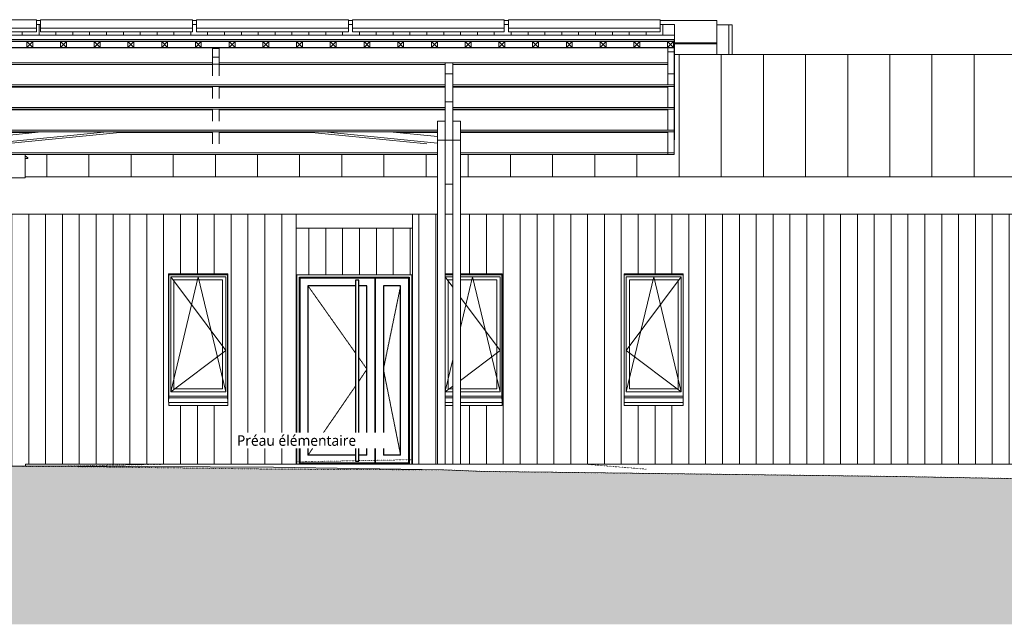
# Model space of a CAD drawing. Header units: millimetres. Extents: x -21851 to 219842, y -3161 to 6433.
# Tile 11 of 81: x 13700 to 25378, y -1898 to 5275. Entities that reach past the tile are written whole.
import ezdxf

# ---------------------------------------------------------------- set-up
doc = ezdxf.new("R2010")
doc.units = ezdxf.units.MM
doc.linetypes.add('A-pointilles', pattern=[0.53, 0, -0.53])
doc.linetypes.add('Caché', pattern=[3, 2, -1])
for name, color, linetype, lineweight in [('A-AREA-IDEN', 2, 'Continuous', 9), ('A-DETL-GENF', 92, 'Continuous', 13), ('A-DOOR', 31, 'Continuous', 25), ('A-DOOR-FRAM', 31, 'Continuous', 25), ('A-FLOR', 192, 'Continuous', 13), ('A-GENM', 13, 'Continuous', 13), ('A-GLAZ', 151, 'Continuous', 13), ('A-ROOF', 132, 'Continuous', 13), ('A-ROOF-FNSH', 132, 'Continuous', 13), ('A-ROOF-PATT', 132, 'Continuous', 13), ('A-WALL', 113, 'Continuous', 13), ('A-WALL-PATT', 111, 'Continuous', 13), ('C-TOPO', 7, 'A-pointilles', 13), ('C-TOPO-FNSH', 192, 'A-pointilles', 13), ('C-TOPO-PATT', 8, 'Continuous', 100), ('Q-SPCQ', 91, 'Continuous', 13), ('S-BEAM', 12, 'Continuous', 13)]:
    doc.layers.add(name, color=color, linetype=linetype, lineweight=lineweight)
doc.styles.add('Trebuchet MS_1', font='trebuc.ttf', dxfattribs={"height": 125})
pattern_1 = [(90, (35635.61, 0), (-200, 1e-14), [])]
pattern_2 = [(90, (16807.16, 0), (-200, 1e-14), [])]

# ---------------------------------------------------------------- blocks, each defined once
blk = doc.blocks.new('Family - IfcBeam - POTEAU-251657-COUPE II_50')
at = {"layer": 'S-BEAM', "color": 10, "lineweight": 18}
for p, q in [((18837, 2179), (18837, 0)), ((18927, 2179), (18927, 0)), ((18927, 0), (18837, 0))]:
    blk.add_line(p, q, dxfattribs=at)
blk = doc.blocks.new('Family - IfcBeam - PANNE-251754-COUPE II_50')
at = {"layer": 'S-BEAM', "color": 10, "lineweight": 18}
for p, q in [((13463, 3936), (13876, 3936)), ((14885, 3936), (15986, 3936)), ((16066, 3936), (17166, 3936)), ((18176, 3936), (18657, 3936)), ((18927, 3936), (21388, 3936)), ((18657, 3695), (13463, 3695)), ((18657, 3675), (13463, 3675)), ((21463, 3695), (18927, 3695)), ((21463, 3675), (18927, 3675)), ((21463, 3695), (21463, 3675))]:
    blk.add_line(p, q, dxfattribs=at)
blk = doc.blocks.new('Family - IfcBeam - PANNE-251850-COUPE II_50')
at = {"layer": 'S-BEAM', "color": 10, "lineweight": 18}
for p, q in [((13463, 4474), (15986, 4474)), ((16066, 4474), (18747, 4474)), ((18837, 4474), (21388, 4474)), ((18747, 4233), (13463, 4233)), ((18747, 4213), (13463, 4213)), ((21463, 4233), (18837, 4233)), ((21463, 4213), (18837, 4213)), ((21463, 4233), (21463, 4213))]:
    blk.add_line(p, q, dxfattribs=at)
blk = doc.blocks.new('Family - IfcBeam - CVT-251860-COUPE II_50')
at = {"layer": 'S-BEAM', "color": 10, "lineweight": 18}
for p, q in [((21388, 4634), (21388, 4503)), ((21463, 4503), (21463, 4634)), ((21388, 4483), (21388, 4233)), ((21463, 4233), (21463, 4483)), ((21388, 4213), (21388, 3964)), ((21463, 3964), (21463, 4213)), ((21388, 3944), (21388, 3695)), ((21463, 3695), (21463, 3944)), ((21388, 3695), (21388, 3675)), ((21463, 3675), (21388, 3675)), ((21463, 3675), (21463, 3695))]:
    blk.add_line(p, q, dxfattribs=at)
blk = doc.blocks.new('Family - IfcBeam - CVT-251892-COUPE II_50')
at = {"layer": 'S-BEAM', "color": 10, "lineweight": 18}
for p, q in [((18747, 4634), (18747, 4762)), ((18837, 4634), (18837, 4762)), ((18827, 4634), (18747, 4634)), ((18747, 4634), (18747, 4597)), ((18747, 4597), (18747, 4302)), ((18837, 4634), (18827, 4634)), ((18837, 4344), (18837, 4634)), ((18837, 4302), (18837, 4344)), ((18747, 4302), (18758, 4302)), ((18758, 4302), (18837, 4302))]:
    blk.add_line(p, q, dxfattribs=at)
blk = doc.blocks.new('Family - IfcBeam - POTEAU-251922-COUPE II_50')
at = {"layer": 'S-BEAM', "color": 10, "lineweight": 18}
for p, q in [((18657, 2179), (18657, 0)), ((18747, 2179), (18747, 0)), ((18747, 0), (18657, 0))]:
    blk.add_line(p, q, dxfattribs=at)
blk = doc.blocks.new('Family - IfcBeam - CVT-251960-COUPE II_50')
at = {"layer": 'S-BEAM', "color": 10, "lineweight": 18}
for p, q in [((18530, 3801), (17083, 3944)), ((18657, 3811), (17313, 3944)), ((18657, 3888), (18092, 3944))]:
    blk.add_line(p, q, dxfattribs=at)
blk = doc.blocks.new('Family - IfcBeam - CVT-251992-COUPE II_50')
at = {"layer": 'S-BEAM', "color": 10, "lineweight": 18}
for p, q in [((18873, 4070), (18837, 4070)), ((18837, 4070), (18837, 3935)), ((18927, 4070), (18873, 4070)), ((18927, 3980), (18927, 4070)), ((18927, 3845), (18927, 3980)), ((18837, 3935), (18837, 3845)), ((18837, 3845), (18891, 3845)), ((18891, 3845), (18927, 3845))]:
    blk.add_line(p, q, dxfattribs=at)
blk = doc.blocks.new('Family - IfcBeam - CVT-252034-COUPE II_50')
at = {"layer": 'S-BEAM', "color": 10, "lineweight": 18}
for p, q in [((18747, 3845), (18747, 3789)), ((18837, 3789), (18837, 3845)), ((18837, 3322), (18747, 3322))]:
    blk.add_line(p, q, dxfattribs=at)
blk = doc.blocks.new('Family - IfcBeam - CVT-252142-COUPE II_50')
at = {"layer": 'S-BEAM', "color": 10, "lineweight": 18}
for p, q in [((15986, 4748), (15986, 4609)), ((16066, 4748), (16066, 4609)), ((15986, 4483), (15986, 4339)), ((16066, 4483), (16066, 4339)), ((15986, 4213), (15986, 4070)), ((16066, 4213), (16066, 4070)), ((15986, 3944), (15986, 3801)), ((16066, 3944), (16066, 3801))]:
    blk.add_line(p, q, dxfattribs=at)
blk = doc.blocks.new('Family - IfcBeam - CVT-252348-COUPE II_50')
at = {"layer": 'S-BEAM', "color": 10, "lineweight": 18}
for p, q in [((18837, 3789), (18837, 2179)), ((18927, 2179), (18927, 3845))]:
    blk.add_line(p, q, dxfattribs=at)
blk = doc.blocks.new('Family - IfcBeam - CVT-252368-COUPE II_50')
at = {"layer": 'S-BEAM', "color": 10, "lineweight": 18}
for p, q in [((21388, 4894), (21388, 4945)), ((21463, 4894), (21463, 4945)), ((21454, 4894), (21388, 4894)), ((21388, 4894), (21388, 4863)), ((21388, 4863), (21388, 4634)), ((21463, 4894), (21454, 4894)), ((21463, 4668), (21463, 4894)), ((21388, 4634), (21398, 4634)), ((21398, 4634), (21463, 4634)), ((21463, 4634), (21463, 4668))]:
    blk.add_line(p, q, dxfattribs=at)
blk = doc.blocks.new('Family - IfcBeam - PANNE-252444-COUPE II_50')
at = {"layer": 'S-BEAM', "color": 10, "lineweight": 18}
for p, q in [((15986, 4762), (13463, 4762)), ((21388, 4762), (16066, 4762))]:
    blk.add_line(p, q, dxfattribs=at)
blk = doc.blocks.new('Family - IfcBeam - CVT-252462-COUPE II_50')
at = {"layer": 'S-BEAM', "color": 10, "lineweight": 18}
for p, q in [((18693, 4070), (18657, 4070)), ((18657, 4070), (18657, 3935)), ((18657, 4070), (18657, 4070)), ((18747, 4070), (18693, 4070)), ((18747, 3980), (18747, 4070)), ((18747, 3845), (18747, 3980)), ((18657, 3935), (18657, 3845)), ((18657, 3845), (18711, 3845)), ((18657, 3845), (18657, 3845)), ((18711, 3845), (18747, 3845))]:
    blk.add_line(p, q, dxfattribs=at)
blk = doc.blocks.new('Family - IfcBeam - PANNE-252468-COUPE II_50')
at = {"layer": 'S-BEAM', "color": 10, "lineweight": 18}
for p, q in [((13463, 4744), (15986, 4744)), ((16066, 4744), (18747, 4744)), ((18837, 4744), (21388, 4744)), ((18747, 4503), (13463, 4503)), ((18747, 4483), (13463, 4483)), ((21463, 4503), (18837, 4503)), ((21463, 4483), (18837, 4483)), ((21463, 4503), (21463, 4483))]:
    blk.add_line(p, q, dxfattribs=at)
blk = doc.blocks.new('Family - IfcBeam - POUTRE-252472-COUPE II_50')
at = {"layer": 'S-BEAM', "color": 10, "lineweight": 18}
for p, q in [((18747, 4302), (18747, 4070)), ((18837, 4302), (18837, 4070)), ((18837, 3845), (18747, 3845))]:
    blk.add_line(p, q, dxfattribs=at)
blk = doc.blocks.new('Family - IfcBeam - CVT-252536-COUPE II_50')
at = {"layer": 'S-BEAM', "color": 10, "lineweight": 18}
for p, q in [((15986, 4935), (16066, 4935)), ((15986, 4935), (15986, 4831)), ((16066, 4935), (16066, 4831)), ((16058, 4831), (15986, 4831)), ((15986, 4831), (15986, 4823)), ((15986, 4823), (15986, 4748)), ((16066, 4831), (16058, 4831)), ((16066, 4757), (16066, 4831)), ((15986, 4748), (15994, 4748)), ((15994, 4748), (16066, 4748)), ((16066, 4748), (16066, 4757))]:
    blk.add_line(p, q, dxfattribs=at)
blk = doc.blocks.new('Family - IfcBeam - PANNE-252542-COUPE II_50')
at = {"layer": 'S-BEAM', "color": 10, "lineweight": 18}
for p, q in [((13463, 4205), (15986, 4205)), ((16066, 4205), (18747, 4205)), ((18837, 4205), (21388, 4205)), ((18657, 3964), (13463, 3964)), ((18657, 3944), (13463, 3944)), ((21463, 3964), (18927, 3964)), ((21463, 3944), (18927, 3944)), ((21463, 3964), (21463, 3944))]:
    blk.add_line(p, q, dxfattribs=at)
blk = doc.blocks.new('Family - IfcBeam - CVT-252618-COUPE II_50')
at = {"layer": 'S-BEAM', "color": 10, "lineweight": 18}
for p, q in [((14738, 3944), (13463, 3818)), ((13959, 3944), (13463, 3895)), ((14969, 3944), (13521, 3801))]:
    blk.add_line(p, q, dxfattribs=at)
blk = doc.blocks.new('Family - IfcBeam - CVT-252662-COUPE II_50')
at = {"layer": 'S-BEAM', "color": 10, "lineweight": 18}
for p, q in [((18657, 3845), (18657, 2179)), ((18747, 2179), (18747, 3789))]:
    blk.add_line(p, q, dxfattribs=at)
blk = doc.blocks.new('GROUPE SCOLAIRE ST JULIEN - PRO - Ind A_importrevit_ifc-1-COUPE II_50')
at = {"layer": 'S-BEAM', "color": 10, "lineweight": 18}
for name in ['Family - IfcBeam - CVT-252536-COUPE II_50', 'Family - IfcBeam - CVT-252368-COUPE II_50', 'Family - IfcBeam - PANNE-252444-COUPE II_50', 'Family - IfcBeam - PANNE-252468-COUPE II_50', 'Family - IfcBeam - CVT-252142-COUPE II_50', 'Family - IfcBeam - CVT-251892-COUPE II_50', 'Family - IfcBeam - CVT-251860-COUPE II_50', 'Family - IfcBeam - PANNE-251850-COUPE II_50', 'Family - IfcBeam - PANNE-252542-COUPE II_50', 'Family - IfcBeam - POUTRE-252472-COUPE II_50', 'Family - IfcBeam - CVT-252462-COUPE II_50', 'Family - IfcBeam - CVT-251992-COUPE II_50', 'Family - IfcBeam - CVT-252618-COUPE II_50', 'Family - IfcBeam - PANNE-251754-COUPE II_50', 'Family - IfcBeam - CVT-251960-COUPE II_50', 'Family - IfcBeam - CVT-252662-COUPE II_50', 'Family - IfcBeam - CVT-252034-COUPE II_50', 'Family - IfcBeam - CVT-252348-COUPE II_50', 'Family - IfcBeam - POTEAU-251922-COUPE II_50', 'Family - IfcBeam - POTEAU-251657-COUPE II_50']:
    blk.add_blockref(name, (0, 0), dxfattribs=at)
blk = doc.blocks.new('K-LINE PORTE GT NEUF KLGT-2VT-ANG - K-LINE PORTE GT NEUF KLGT-2VT-ANG 90_40-8259550-COUPE II_50')
at = {"layer": 'A-DOOR'}
for p, q in [((17026, 30), (17026, 2211)), ((17026, 2211), (17912, 2211)), ((17119, 2118), (17119, 108)), ((17681, 2118), (17119, 2118)), ((17681, 2186), (17681, 43)), ((17721, 2186), (17681, 2186)), ((17721, 43), (17721, 2186)), ((17819, 2118), (17721, 2118)), ((17819, 108), (17819, 2118)), ((17912, 2211), (17921, 2211)), ((17912, 2211), (17912, 47)), ((17921, 47), (17921, 2211)), ((17921, 2211), (18311, 2211)), ((18014, 2118), (18014, 108)), ((18218, 2118), (18014, 2118)), ((18218, 108), (18218, 2118)), ((18311, 2211), (18311, 54)), ((17026, 15), (17026, 30)), ((17912, 15), (17026, 15)), ((17681, 108), (17119, 108)), ((17681, 43), (17681, 39)), ((17681, 39), (17721, 39)), ((17819, 108), (17721, 108)), ((17721, 39), (17721, 43)), ((17912, 47), (17912, 15)), ((17921, 15), (17912, 15)), ((17921, 15), (17921, 47)), ((18311, 15), (17921, 15)), ((18218, 108), (18014, 108)), ((18311, 54), (18311, 15))]:
    blk.add_line(p, q, dxfattribs=at)
at = {"layer": 'A-DOOR', "linetype": 'Caché', "lineweight": 13}
for p, q in [((17119, 2118), (17681, 1323)), ((18014, 1128), (18218, 2118)), ((17721, 1267), (17819, 1128)), ((17819, 1128), (17721, 984)), ((18218, 108), (18014, 1128)), ((17681, 926), (17119, 108))]:
    blk.add_line(p, q, dxfattribs=at)
at = {"layer": 'A-DOOR-FRAM'}
for p, q in [((17018, 2219), (18320, 2219)), ((17018, 30), (17018, 2219)), ((18320, 2219), (18320, 54)), ((17912, 2205), (17921, 2205)), ((17018, 0), (17018, 30)), ((17018, 0), (17018, 10)), ((18320, 10), (17018, 10)), ((17032, 10), (17032, 15)), ((17042, 10), (17042, 15)), ((18295, 15), (18295, 10)), ((18306, 15), (18306, 10)), ((18320, 54), (18320, 0)), ((18320, 10), (18320, 0))]:
    blk.add_line(p, q, dxfattribs=at)
blk = doc.blocks.new('Panneau Photovoltaïque 1700x1000 - Panneau Photovoltaïque 1800x1134-7901553-COUPE II_50')
at = {"layer": 'Q-SPCQ', "color": 30}
for p, q in [((21298, 5275), (19498, 5275)), ((19498, 5275), (19498, 5174)), ((21298, 5174), (21298, 5275)), ((21298, 5174), (19498, 5174)), ((19498, 5174), (19498, 5132)), ((21298, 5132), (21298, 5174)), ((19498, 5132), (21298, 5132))]:
    blk.add_line(p, q, dxfattribs=at)
blk = doc.blocks.new('Panneau Photovoltaïque 1700x1000 - Panneau Photovoltaïque 1800x1134-V1-COUPE II_50')
at = {"layer": 'Q-SPCQ', "color": 30}
for p, q in [((21967, 5264), (21298, 5264)), ((21967, 5001), (21967, 5264)), ((21468, 5001), (21967, 5001)), ((21967, 4988), (21967, 5001))]:
    blk.add_line(p, q, dxfattribs=at)
blk = doc.blocks.new('Panneau Photovoltaïque 1700x1000 - Panneau Photovoltaïque 1800x1134-V2-COUPE II_50')
at = {"layer": 'Q-SPCQ', "color": 30}
blk.add_line((19498, 5264), (19448, 5264), dxfattribs=at)
blk = doc.blocks.new('Panneau Photovoltaïque 1700x1000 - Panneau Photovoltaïque 1800x1134-V3-COUPE II_50')
at = {"layer": 'Q-SPCQ', "color": 30}
for p, q in [((21967, 4988), (21468, 4988)), ((21967, 4860), (21967, 4988))]:
    blk.add_line(p, q, dxfattribs=at)
blk = doc.blocks.new('Descente EP droite _ Boite à Eau _hôte mur_ - Descente Rectangle 70x110mm _ Boite à eau - 300x300x300-8024844-COUPE II_50')
at = {"layer": 'A-GENM', "color": 30}
for p, q in [((13763, 3675), (13763, 3400)), ((13795, 3638), (13763, 3660)), ((13795, 3628), (13763, 3628)), ((13795, 3638), (13795, 3628)), ((13763, 3400), (13463, 3400)), ((13489, 430), (13489, 3400)), ((13490, 3350), (13490, 3400)), ((13562, 3400), (13562, 3350)), ((13562, 3350), (13490, 3350)), ((13559, 3350), (13559, 0)), ((13489, 398), (13489, 428)), ((13489, 0), (13489, 395)), ((13559, 0), (13489, 0))]:
    blk.add_line(p, q, dxfattribs=at)
blk = doc.blocks.new('Menuiserie Alu - 1V - 70x145cm - Bavette Alu-8241794-COUPE II_50')
at = {"layer": 'A-GLAZ'}
for p, q in [((16167, 2252), (15467, 2252)), ((15467, 2250), (15467, 774)), ((15467, 2250), (16166, 2250)), ((15817, 2226), (15491, 859)), ((15491, 2226), (16143, 1350)), ((15491, 2226), (15491, 859)), ((15491, 2226), (16143, 2226)), ((16143, 2226), (15491, 2226)), ((15491, 859), (15491, 2226)), ((16143, 859), (15817, 2226)), ((16143, 2226), (16143, 859)), ((16143, 2226), (16143, 859)), ((16166, 774), (16166, 2250)), ((15529, 2188), (15529, 897)), ((16105, 2188), (15529, 2188)), ((16105, 897), (16105, 2188)), ((16143, 1350), (15491, 859)), ((16143, 859), (15491, 859)), ((15491, 859), (16143, 859)), ((15529, 897), (16105, 897)), ((15467, 810), (16166, 810)), ((16166, 790), (15467, 790))]:
    blk.add_line(p, q, dxfattribs=at)
blk = doc.blocks.new('Bavette Aluminium - Bavelle Aluminium-8241797-COUPE II_50')
at = {"layer": 'A-GLAZ'}
for p, q in [((15467, 733), (15467, 738)), ((15467, 696), (15467, 733)), ((16167, 733), (15467, 733)), ((16167, 738), (16167, 733)), ((16167, 733), (16167, 696)), ((16167, 696), (15467, 696))]:
    blk.add_line(p, q, dxfattribs=at)
blk = doc.blocks.new('Menuiserie Alu - 1V - 70x145cm - Bavette Alu-V12-COUPE II_50')
at = {"layer": 'A-GLAZ'}
for p, q in [((18837, 2252), (18747, 2252)), ((18747, 2250), (18837, 2250)), ((18747, 2226), (18837, 2226)), ((18837, 2226), (18747, 2226)), ((18747, 2223), (18837, 2102)), ((19421, 2252), (18927, 2252)), ((18927, 2250), (19420, 2250)), ((19071, 2226), (18927, 1622)), ((18927, 2226), (19397, 2226)), ((19397, 2226), (18927, 2226)), ((19397, 859), (19071, 2226)), ((19397, 2226), (19397, 859)), ((19397, 2226), (19397, 859)), ((19420, 774), (19420, 2250)), ((18783, 2188), (18783, 897)), ((18837, 2188), (18783, 2188)), ((19359, 2188), (18927, 2188)), ((19359, 897), (19359, 2188)), ((18927, 1981), (19397, 1350)), ((19397, 1350), (18927, 996)), ((18837, 1245), (18747, 868)), ((18837, 928), (18747, 861)), ((18837, 859), (18747, 859)), ((18747, 859), (18837, 859)), ((18783, 897), (18837, 897)), ((18927, 897), (19359, 897)), ((19397, 859), (18927, 859)), ((18927, 859), (19397, 859)), ((18747, 810), (18837, 810)), ((18837, 790), (18747, 790)), ((18927, 810), (19420, 810)), ((19420, 790), (18927, 790))]:
    blk.add_line(p, q, dxfattribs=at)
blk = doc.blocks.new('Bavette Aluminium - Bavelle Aluminium-V13-COUPE II_50')
at = {"layer": 'A-GLAZ'}
for p, q in [((18837, 733), (18747, 733)), ((19421, 733), (18927, 733)), ((19421, 738), (19421, 733)), ((19421, 733), (19421, 696)), ((18837, 696), (18747, 696)), ((19421, 696), (18927, 696))]:
    blk.add_line(p, q, dxfattribs=at)
blk = doc.blocks.new('Menuiserie Alu - 1V - 70x145cm - Bavette Alu-8241396-COUPE II_50')
at = {"layer": 'A-GLAZ'}
for p, q in [((21571, 2252), (20871, 2252)), ((20871, 2250), (20871, 774)), ((20871, 2250), (21570, 2250)), ((20895, 859), (21221, 2226)), ((21547, 2226), (20895, 1350)), ((20895, 859), (20895, 2226)), ((20895, 2226), (21547, 2226)), ((21547, 2226), (20895, 2226)), ((20895, 859), (20895, 2226)), ((21221, 2226), (21547, 859)), ((21547, 859), (21547, 2226)), ((21547, 2226), (21547, 859)), ((21570, 774), (21570, 2250)), ((20933, 2188), (20933, 897)), ((21509, 2188), (20933, 2188)), ((21509, 897), (21509, 2188)), ((20895, 1350), (21547, 859)), ((21547, 859), (20895, 859)), ((20895, 859), (21547, 859)), ((20933, 897), (21509, 897)), ((20871, 810), (21570, 810)), ((21570, 790), (20871, 790))]:
    blk.add_line(p, q, dxfattribs=at)
blk = doc.blocks.new('Bavette Aluminium - Bavelle Aluminium-8241399-COUPE II_50')
at = {"layer": 'A-GLAZ'}
for p, q in [((20871, 733), (20871, 738)), ((20871, 696), (20871, 733)), ((21571, 733), (20871, 733)), ((21571, 738), (21571, 733)), ((21571, 733), (21571, 696)), ((21571, 696), (20871, 696))]:
    blk.add_line(p, q, dxfattribs=at)
blk = doc.blocks.new('Répétition de détail - Croix 70x70-8055932-COUPE II_50')
at = {"layer": 'A-DETL-GENF'}
for p, q in [((13854, 5016), (13784, 5016)), ((13784, 5016), (13784, 4946)), ((13784, 5016), (13854, 5016)), ((13784, 4946), (13784, 5016)), ((13854, 4946), (13784, 5016)), ((13854, 5016), (13784, 4946)), ((13784, 4946), (13854, 4946)), ((13854, 4946), (13784, 4946)), ((13854, 4946), (13854, 5016)), ((13854, 5016), (13854, 4946)), ((14254, 5016), (14184, 5016)), ((14184, 5016), (14184, 4946)), ((14184, 5016), (14254, 5016)), ((14184, 4946), (14184, 5016)), ((14254, 4946), (14184, 5016)), ((14254, 5016), (14184, 4946)), ((14184, 4946), (14254, 4946)), ((14254, 4946), (14184, 4946)), ((14254, 4946), (14254, 5016)), ((14254, 5016), (14254, 4946)), ((14654, 5016), (14584, 5016)), ((14584, 5016), (14584, 4946)), ((14584, 5016), (14654, 5016)), ((14584, 4946), (14584, 5016)), ((14654, 4946), (14584, 5016)), ((14654, 5016), (14584, 4946)), ((14584, 4946), (14654, 4946)), ((14654, 4946), (14584, 4946)), ((14654, 4946), (14654, 5016)), ((14654, 5016), (14654, 4946)), ((15054, 5016), (14984, 5016)), ((14984, 5016), (14984, 4946)), ((14984, 5016), (15054, 5016)), ((14984, 4946), (14984, 5016)), ((15054, 4946), (14984, 5016)), ((15054, 5016), (14984, 4946)), ((14984, 4946), (15054, 4946)), ((15054, 4946), (14984, 4946)), ((15054, 4946), (15054, 5016)), ((15054, 5016), (15054, 4946)), ((15454, 5016), (15384, 5016)), ((15384, 5016), (15384, 4946)), ((15384, 5016), (15454, 5016)), ((15384, 4946), (15384, 5016)), ((15454, 4946), (15384, 5016)), ((15454, 5016), (15384, 4946)), ((15384, 4946), (15454, 4946)), ((15454, 4946), (15384, 4946)), ((15454, 4946), (15454, 5016)), ((15454, 5016), (15454, 4946)), ((15854, 5016), (15784, 5016)), ((15784, 5016), (15784, 4946)), ((15784, 5016), (15854, 5016)), ((15784, 4946), (15784, 5016)), ((15854, 4946), (15784, 5016)), ((15854, 5016), (15784, 4946)), ((15784, 4946), (15854, 4946)), ((15854, 4946), (15784, 4946)), ((15854, 4946), (15854, 5016)), ((15854, 5016), (15854, 4946)), ((16254, 5016), (16184, 5016)), ((16184, 5016), (16184, 4946)), ((16184, 5016), (16254, 5016)), ((16184, 4946), (16184, 5016)), ((16254, 4946), (16184, 5016)), ((16254, 5016), (16184, 4946)), ((16184, 4946), (16254, 4946)), ((16254, 4946), (16184, 4946)), ((16254, 4946), (16254, 5016)), ((16254, 5016), (16254, 4946)), ((16654, 5016), (16584, 5016)), ((16584, 5016), (16584, 4946)), ((16584, 5016), (16654, 5016)), ((16584, 4946), (16584, 5016)), ((16654, 4946), (16584, 5016)), ((16654, 5016), (16584, 4946)), ((16584, 4946), (16654, 4946)), ((16654, 4946), (16584, 4946)), ((16654, 4946), (16654, 5016)), ((16654, 5016), (16654, 4946)), ((17054, 5016), (16984, 5016)), ((16984, 5016), (16984, 4946)), ((16984, 5016), (17054, 5016)), ((16984, 4946), (16984, 5016)), ((17054, 4946), (16984, 5016)), ((17054, 5016), (16984, 4946)), ((16984, 4946), (17054, 4946)), ((17054, 4946), (16984, 4946)), ((17054, 4946), (17054, 5016)), ((17054, 5016), (17054, 4946)), ((17454, 5016), (17384, 5016)), ((17384, 5016), (17384, 4946)), ((17384, 5016), (17454, 5016)), ((17384, 4946), (17384, 5016)), ((17454, 4946), (17384, 5016)), ((17454, 5016), (17384, 4946)), ((17384, 4946), (17454, 4946)), ((17454, 4946), (17384, 4946)), ((17454, 4946), (17454, 5016)), ((17454, 5016), (17454, 4946)), ((17854, 5016), (17784, 5016)), ((17784, 5016), (17784, 4946)), ((17784, 5016), (17854, 5016)), ((17784, 4946), (17784, 5016)), ((17854, 4946), (17784, 5016)), ((17854, 5016), (17784, 4946)), ((17784, 4946), (17854, 4946)), ((17854, 4946), (17784, 4946)), ((17854, 4946), (17854, 5016)), ((17854, 5016), (17854, 4946)), ((18254, 5016), (18184, 5016)), ((18184, 5016), (18184, 4946)), ((18184, 5016), (18254, 5016)), ((18184, 4946), (18184, 5016)), ((18254, 4946), (18184, 5016)), ((18254, 5016), (18184, 4946)), ((18184, 4946), (18254, 4946)), ((18254, 4946), (18184, 4946)), ((18254, 4946), (18254, 5016)), ((18254, 5016), (18254, 4946)), ((18654, 5016), (18584, 5016)), ((18584, 5016), (18584, 4946)), ((18584, 5016), (18654, 5016)), ((18584, 4946), (18584, 5016)), ((18654, 4946), (18584, 5016)), ((18654, 5016), (18584, 4946)), ((18584, 4946), (18654, 4946)), ((18654, 4946), (18584, 4946)), ((18654, 4946), (18654, 5016)), ((18654, 5016), (18654, 4946)), ((19054, 5016), (18984, 5016)), ((18984, 5016), (18984, 4946)), ((18984, 5016), (19054, 5016)), ((18984, 4946), (18984, 5016)), ((19054, 4946), (18984, 5016)), ((19054, 5016), (18984, 4946)), ((18984, 4946), (19054, 4946)), ((19054, 4946), (18984, 4946)), ((19054, 4946), (19054, 5016)), ((19054, 5016), (19054, 4946)), ((19454, 5016), (19384, 5016)), ((19384, 5016), (19384, 4946)), ((19384, 5016), (19454, 5016)), ((19384, 4946), (19384, 5016)), ((19454, 4946), (19384, 5016)), ((19454, 5016), (19384, 4946)), ((19384, 4946), (19454, 4946)), ((19454, 4946), (19384, 4946)), ((19454, 4946), (19454, 5016)), ((19454, 5016), (19454, 4946)), ((19854, 5016), (19784, 5016)), ((19784, 5016), (19784, 4946)), ((19784, 5016), (19854, 5016)), ((19784, 4946), (19784, 5016)), ((19854, 4946), (19784, 5016)), ((19854, 5016), (19784, 4946)), ((19784, 4946), (19854, 4946)), ((19854, 4946), (19784, 4946)), ((19854, 4946), (19854, 5016)), ((19854, 5016), (19854, 4946)), ((20254, 5016), (20184, 5016)), ((20184, 5016), (20184, 4946)), ((20184, 5016), (20254, 5016)), ((20184, 4946), (20184, 5016)), ((20254, 4946), (20184, 5016)), ((20254, 5016), (20184, 4946)), ((20184, 4946), (20254, 4946)), ((20254, 4946), (20184, 4946)), ((20254, 4946), (20254, 5016)), ((20254, 5016), (20254, 4946)), ((20654, 5016), (20584, 5016)), ((20584, 5016), (20584, 4946)), ((20584, 5016), (20654, 5016)), ((20584, 4946), (20584, 5016)), ((20654, 4946), (20584, 5016)), ((20654, 5016), (20584, 4946)), ((20584, 4946), (20654, 4946)), ((20654, 4946), (20584, 4946)), ((20654, 4946), (20654, 5016)), ((20654, 5016), (20654, 4946)), ((21054, 5016), (20984, 5016)), ((20984, 5016), (20984, 4946)), ((20984, 5016), (21054, 5016)), ((20984, 4946), (20984, 5016)), ((21054, 4946), (20984, 5016)), ((21054, 5016), (20984, 4946)), ((20984, 4946), (21054, 4946)), ((21054, 4946), (20984, 4946)), ((21054, 4946), (21054, 5016)), ((21054, 5016), (21054, 4946)), ((21454, 5016), (21384, 5016)), ((21384, 5016), (21384, 4946)), ((21384, 5016), (21454, 5016)), ((21384, 4946), (21384, 5016)), ((21454, 4946), (21384, 5016)), ((21454, 5016), (21384, 4946)), ((21384, 4946), (21454, 4946)), ((21454, 4946), (21384, 4946)), ((21454, 4946), (21454, 5016)), ((21454, 5016), (21454, 4946))]:
    blk.add_line(p, q, dxfattribs=at)

msp = doc.modelspace()

# ---------------------------------------------------------------- hatches: boundary and pattern name
at = {"layer": 'A-ROOF-PATT'}
h = msp.add_hatch(dxfattribs=at)
h.set_pattern_fill('FP_29', color=30, style=0, pattern_type=2)
h.set_pattern_definition([(90, (17510.17, 6641.05), (-200, 1e-14), [])])
h.paths.add_polyline_path([(-4722, 4550.6), (-4722, 5215.5), (-11692, 5215.5), (-11692, 5094.6), (-6000, 5094.6), (-6000, 4550.6), (-5283.4, 4550.6)])
h.paths.add_polyline_path([(21966.7, 4860), (22152.2, 4860), (22152.2, 5215.5), (21966.7, 5215.5), (21966.7, 4945.4)])
h = msp.add_hatch(dxfattribs=at)
h.set_pattern_fill('FP_28', color=30, style=0, pattern_type=2)
h.set_pattern_definition([(90, (25929.11, 6600.53), (-200, 1e-14), [])])
h.paths.add_polyline_path([(-4552, 5090.6), (21467.7, 5090.6), (21467.7, 5218.4), (21298, 5218.4), (21298, 5132.2), (19498, 5132.2), (19498, 5218.4), (19448, 5218.4), (19448, 5132.2), (17648, 5132.2), (17648, 5218.4), (17598, 5218.4), (17598, 5132.2), (15798, 5132.2), (15798, 5218.4), (15748, 5218.4), (15748, 5132.2), (13948, 5132.2), (13948, 5218.4), (13898, 5218.4), (13898, 5132.2), (12098, 5132.2), (12098, 5218.4), (12048, 5218.4), (12048, 5132.2), (10248, 5132.2), (10248, 5218.4), (10198, 5218.4), (10198, 5132.2), (8398, 5132.2), (8398, 5218.4), (8348, 5218.4), (8348, 5132.2), (6548, 5132.2), (6548, 5218.4), (6498, 5218.4), (6498, 5132.2), (4698, 5132.2), (4698, 5218.4), (4648, 5218.4), (4648, 5132.2), (2848, 5132.2), (2848, 5218.4), (2798, 5218.4), (2798, 5132.2), (998, 5132.2), (998, 5218.4), (948, 5218.4), (948, 5132.2), (-852, 5132.2), (-852, 5218.4), (-902, 5218.4), (-902, 5132.2), (-2702, 5132.2), (-2702, 5218.4), (-2752, 5218.4), (-2752, 5132.2), (-4552, 5132.2), (-4552, 5218.4), (-4722, 5218.4), (-4722, 5090.6)])
h = msp.add_hatch(dxfattribs=at)
h.set_pattern_fill('FP_7', color=256, style=0, pattern_type=2)
h.set_pattern_definition([(90, (42520.1, 5642.6), (-500, 3e-14), [])])
h.paths.add_polyline_path([(35379.8, 2894.2), (37056.3, 2894.2), (37056.3, 4860), (21467.7, 4860), (21467.7, 3850), (21462.8, 3850), (21462.8, 3674.9), (18926.7, 3674.9), (18926.7, 3412.1), (35379.8, 3412.1)])
h.paths.add_polyline_path([(14275.7, 3412.1), (18656.7, 3412.1), (18656.7, 3674.9), (13762.7, 3674.9), (13762.7, 3660), (13794.7, 3638), (13794.7, 3628), (13762.7, 3628), (13762.7, 3412.1), (14045.6, 3412.1)])
at = {"layer": 'A-WALL-PATT'}
h = msp.add_hatch(dxfattribs=at)
h.set_pattern_fill('FP_8', color=256, style=0, pattern_type=2)
h.set_pattern_definition(pattern_2)
h.paths.add_polyline_path([(13401.7, -20), (13767.7, -20), (13767.7, 2967.6), (13558.7, 2967.6), (13558.7, 0), (13488.7, 0), (13488.7, 395.3), (13482.6, 401.5), (13484, 402.9), (13488.7, 398.2), (13488.7, 427.9), (13462.7, 430.2), (13462.7, 200), (13401.7, 200), (13401.7, 25.3)])
h.paths.add_polyline_path([(13488.7, 430), (13488.7, 3000), (13462.7, 3000), (13462.7, 432.2), (13470.4, 431.6)])
h = msp.add_hatch(dxfattribs=at)
h.set_pattern_fill('FP_8', color=256, style=0, pattern_type=2)
h.set_pattern_definition(pattern_2)
h.paths.add_polyline_path([(16461.7, 0), (16636.7, 0), (16636.7, 2967.6), (13767.7, 2967.6), (13767.7, 0), (16346.7, 0)])
h.paths.add_polyline_path([(16116.6, 695.6), (15466.7, 695.6), (15466.7, 2260), (16166.7, 2260), (16166.7, 695.6)])
h = msp.add_hatch(dxfattribs=at)
h.set_pattern_fill('FP_8', color=256, style=0, pattern_type=2)
h.set_pattern_definition(pattern_2)
h.paths.add_polyline_path([(16636.7, 0), (16977.7, 0), (16977.7, 2967.6), (16636.7, 2967.6), (16636.7, 25.3)])
h = msp.add_hatch(dxfattribs=at)
h.set_pattern_fill('FP_6', color=256, style=0, pattern_type=2)
h.set_pattern_definition(pattern_1)
h.paths.add_polyline_path([(18359.7, 0), (18656.7, 0), (18656.7, 2967.6), (18359.7, 2967.6), (18359.7, 25.3)])
h = msp.add_hatch(dxfattribs=at)
h.set_pattern_fill('FP_6', color=256, style=0, pattern_type=2)
h.set_pattern_definition(pattern_1)
h.paths.add_polyline_path([(18746.7, 0), (18836.7, 0), (18836.7, 695.6), (18746.7, 695.6), (18746.7, 11.6)])
h.paths.add_polyline_path([(22099.4, 0), (26938.6, 0), (26938.6, 2260), (28638.6, 2260), (28638.6, 0), (29538.6, 0), (29538.6, 2260), (31238.6, 2260), (31238.6, 0), (32138.6, 0), (32138.6, 2250), (34338.6, 2250), (34338.6, 0), (35458.6, 0), (35458.6, 2449.7), (35379.8, 2449.7), (35379.8, 2967.6), (18926.7, 2967.6), (18926.7, 2260), (19420.7, 2260), (19420.7, 695.6), (18926.7, 695.6), (18926.7, 0), (21869.3, 0)])
h.paths.add_polyline_path([(20870.7, 695.6), (20870.7, 2260), (21570.7, 2260), (21570.7, 695.6), (20948.8, 695.6)])
h.paths.add_polyline_path([(18746.7, 2260), (18836.7, 2260), (18836.7, 2967.6), (18746.7, 2967.6), (18746.7, 2269.1)])
h = msp.add_hatch(dxfattribs=at)
h.set_pattern_fill('FP_23', color=256, style=0, pattern_type=2)
h.set_pattern_definition([(90, (18530.16, 0), (-200, 1e-14), [])])
h.paths.add_polyline_path([(16977.7, 0), (16986.7, 0), (16986.7, 2250), (18350.7, 2250), (18350.7, 0), (18359.7, 0), (18359.7, 2800), (16977.7, 2800), (16977.7, 25.3)])
at = {"layer": 'C-TOPO-PATT', "lineweight": 13}
h = msp.add_hatch(dxfattribs=at)
h.set_pattern_fill('FP_24', color=256, style=0, pattern_type=2)
h.set_pattern_definition([(45, (-1315.42, 6040.61), (213.84253, 356.40374), [1612.9, -806.45]), (135, (-1315.42, 6040.61), (213.84253, -356.40374), [1612.9, -806.45])])
h.paths.add_polyline_path([(-20872, -1897.9), (37056.3, -1897.9), (37056.3, -420.7), (36278.2, -409.8), (30079, -223), (29232.7, -204.3), (28440.7, -195.4), (26931.6, -194.8), (24101.2, -144), (19338.1, -86.5), (19212.1, -85), (18727.3, -65.8), (16691.9, -34.2), (14390.8, -20), (13157.2, -20), (13157.2, -605), (-4336.5, -605), (-4336.5, -3.9), (-7469.4, -5.5), (-7814.5, -4.1), (-8117.7, -3.1), (-8392.8, 2.5), (-11451.9, 9.3), (-12540.3, -2.9), (-13452.2, 38.7), (-14487.7, 80.8), (-17045.4, 37), (-17824.2, -13.1), (-19805.4, 25.3), (-21390.9, 54.5), (-21851.1, 62.8), (-21851.1, -1897.9), (-21667.7, -1897.9)])

# ---------------------------------------------------------------- linework, layer by layer
at = {"layer": 'A-FLOR'}
msp.add_line((16977.7, 0), (18359.7, 0), dxfattribs=at)
at = {"layer": 'A-ROOF', "color": 30}
for p, q in [((13948, 5218.4), (13898, 5218.4)), ((15798, 5218.4), (15748, 5218.4)), ((17648, 5218.4), (17598, 5218.4)), ((19498, 5218.4), (19448, 5218.4)), ((21467.7, 5218.4), (21298, 5218.4)), ((21467.7, 5218.4), (21467.7, 5090.6)), ((22152.2, 5215.5), (21966.7, 5215.5)), ((22152.2, 5215.5), (22152.2, 4860)), ((-4722, 5018), (21467.7, 5018)), ((21467.7, 4945.4), (21467.7, 3850)), ((21462.8, 3850), (21467.7, 3850))]:
    msp.add_line(p, q, dxfattribs=at)
at = {"layer": 'A-ROOF', "color": 20, "lineweight": 25}
for p, q in [((-4722, 5038.8), (21467.7, 5038.8)), ((21467.7, 4945.4), (21467.7, 5038.8)), ((13462.7, 4945.4), (21467.7, 4945.4))]:
    msp.add_line(p, q, dxfattribs=at)
at = {"layer": 'A-ROOF'}
for p, q in [((37056.3, 4860), (21467.7, 4860)), ((13762.7, 3412.1), (18656.7, 3412.1)), ((18926.7, 3412.1), (35379.8, 3412.1)), ((18359.7, 2967.6), (16977.7, 2967.6))]:
    msp.add_line(p, q, dxfattribs=at)
at = {"layer": 'A-ROOF-FNSH', "color": 30}
for p, q in [((21467.7, 5090.6), (-4722, 5090.6)), ((21467.7, 5038.8), (21467.7, 5090.6))]:
    msp.add_line(p, q, dxfattribs=at)
at = {"layer": 'A-WALL'}
for p, q in [((16977.7, 2967.6), (13558.7, 2967.6)), ((16977.7, 2967.6), (16977.7, 0)), ((18359.7, 0), (18359.7, 2967.6)), ((18656.7, 2967.6), (18359.7, 2967.6)), ((18836.7, 2967.6), (18746.7, 2967.6)), ((35379.8, 2967.6), (18926.7, 2967.6)), ((18359.7, 2800), (16977.7, 2800)), ((15466.7, 738.1), (15466.7, 2260)), ((15466.7, 2260), (16166.7, 2260)), ((16166.7, 2260), (16166.7, 738.1)), ((16986.7, 0), (16986.7, 2250)), ((16986.7, 2250), (18350.7, 2250)), ((18350.7, 2250), (18350.7, 0)), ((18746.7, 2260), (18836.7, 2260)), ((18926.7, 2260), (19420.7, 2260)), ((19420.7, 2260), (19420.7, 738.1)), ((20870.7, 738.1), (20870.7, 2260)), ((20870.7, 2260), (21570.7, 2260)), ((21570.7, 2260), (21570.7, 738.1)), ((13767.7, 0), (13767.7, -20)), ((13767.7, 0), (16977.7, 0)), ((18656.7, 0), (18359.7, 0)), ((18746.7, 0), (18836.7, 0)), ((18926.7, 0), (26938.6, 0))]:
    msp.add_line(p, q, dxfattribs=at)
at = {"layer": 'C-TOPO', "color": 40}
for p, q in [((15383.4, 0), (14687.8, -12.9)), ((18359.7, 55.2), (16977.7, 29.6)), ((21132.2, -57.9), (20421.9, 0)), ((14687.8, -12.9), (14257.3, -20))]:
    msp.add_line(p, q, dxfattribs=at)
at = {"layer": 'C-TOPO-FNSH', "color": 40}
for p, q in [((14462.5, -28.2), (10470.2, -4.4)), ((16711.7, -57.7), (14462.5, -28.2)), ((18727.3, -65.8), (16711.7, -57.7)), ((19212.1, -85), (18727.3, -65.8)), ((20017.6, -94.2), (19212.1, -85)), ((24101.2, -144), (20017.6, -94.2)), ((26943.8, -195), (24101.2, -144))]:
    msp.add_line(p, q, dxfattribs=at)
at = {"layer": 'C-TOPO-FNSH', "color": 7, "linetype": 'Continuous'}
for p, q in [((14462.5, -20), (13157.2, -20)), ((16711.7, -34.3), (14462.5, -20)), ((18727.3, -65.8), (16711.7, -34.3)), ((19212.1, -85), (18727.3, -65.8)), ((20017.6, -94.2), (19212.1, -85)), ((24101.2, -144), (20017.6, -94.2)), ((26943.8, -195), (24101.2, -144))]:
    msp.add_line(p, q, dxfattribs=at)

# ---------------------------------------------------------------- block references
at = {"lineweight": 5}
msp.add_blockref('GROUPE SCOLAIRE ST JULIEN - PRO - Ind A_importrevit_ifc-1-COUPE II_50', (0, 0), dxfattribs=at)
at = {"layer": 'A-DETL-GENF'}
msp.add_blockref('Répétition de détail - Croix 70x70-8055932-COUPE II_50', (0, 0), dxfattribs=at)
at = {"layer": 'A-DOOR'}
msp.add_blockref('K-LINE PORTE GT NEUF KLGT-2VT-ANG - K-LINE PORTE GT NEUF KLGT-2VT-ANG 90_40-8259550-COUPE II_50', (0, 0), dxfattribs=at)
at = {"layer": 'A-GENM', "color": 30}
msp.add_blockref('Descente EP droite _ Boite à Eau _hôte mur_ - Descente Rectangle 70x110mm _ Boite à eau - 300x300x300-8024844-COUPE II_50', (0, 0), dxfattribs=at)
at = {"layer": 'A-GLAZ'}
for name in ['Menuiserie Alu - 1V - 70x145cm - Bavette Alu-8241794-COUPE II_50', 'Menuiserie Alu - 1V - 70x145cm - Bavette Alu-V12-COUPE II_50', 'Menuiserie Alu - 1V - 70x145cm - Bavette Alu-8241396-COUPE II_50', 'Bavette Aluminium - Bavelle Aluminium-8241797-COUPE II_50', 'Bavette Aluminium - Bavelle Aluminium-V13-COUPE II_50', 'Bavette Aluminium - Bavelle Aluminium-8241399-COUPE II_50']:
    msp.add_blockref(name, (0, 0), dxfattribs=at)
at = {"layer": 'Q-SPCQ', "color": 30}
for name, p in [('Panneau Photovoltaïque 1700x1000 - Panneau Photovoltaïque 1800x1134-7901553-COUPE II_50', (-7400, 0)), ('Panneau Photovoltaïque 1700x1000 - Panneau Photovoltaïque 1800x1134-V2-COUPE II_50', (-5550, 0)), ('Panneau Photovoltaïque 1700x1000 - Panneau Photovoltaïque 1800x1134-7901553-COUPE II_50', (-5550, 0)), ('Panneau Photovoltaïque 1700x1000 - Panneau Photovoltaïque 1800x1134-V2-COUPE II_50', (-3700, 0)), ('Panneau Photovoltaïque 1700x1000 - Panneau Photovoltaïque 1800x1134-7901553-COUPE II_50', (-3700, 0)), ('Panneau Photovoltaïque 1700x1000 - Panneau Photovoltaïque 1800x1134-V2-COUPE II_50', (-1850, 0)), ('Panneau Photovoltaïque 1700x1000 - Panneau Photovoltaïque 1800x1134-7901553-COUPE II_50', (-1850, 0)), ('Panneau Photovoltaïque 1700x1000 - Panneau Photovoltaïque 1800x1134-V2-COUPE II_50', (0, 0)), ('Panneau Photovoltaïque 1700x1000 - Panneau Photovoltaïque 1800x1134-7901553-COUPE II_50', (0, 0)), ('Panneau Photovoltaïque 1700x1000 - Panneau Photovoltaïque 1800x1134-V1-COUPE II_50', (0, 0)), ('Panneau Photovoltaïque 1700x1000 - Panneau Photovoltaïque 1800x1134-V3-COUPE II_50', (0, 0))]:
    msp.add_blockref(name, p, dxfattribs=at)

# ---------------------------------------------------------------- next in the draw order: texts
at = {"layer": 'A-AREA-IDEN', "insert": (16277.2, 344.8), "char_height": 125, "width": 1775.738, "attachment_point": 1, "style": 'Trebuchet MS_1', "bg_fill": 3, "box_fill_scale": 1.25, "bg_fill_color": 256, "bg_fill_true_color": 13158600, "bg_fill_transparency": 0}
msp.add_mtext('Préau élémentaire', dxfattribs=at)

doc.saveas('drawing.dxf')
